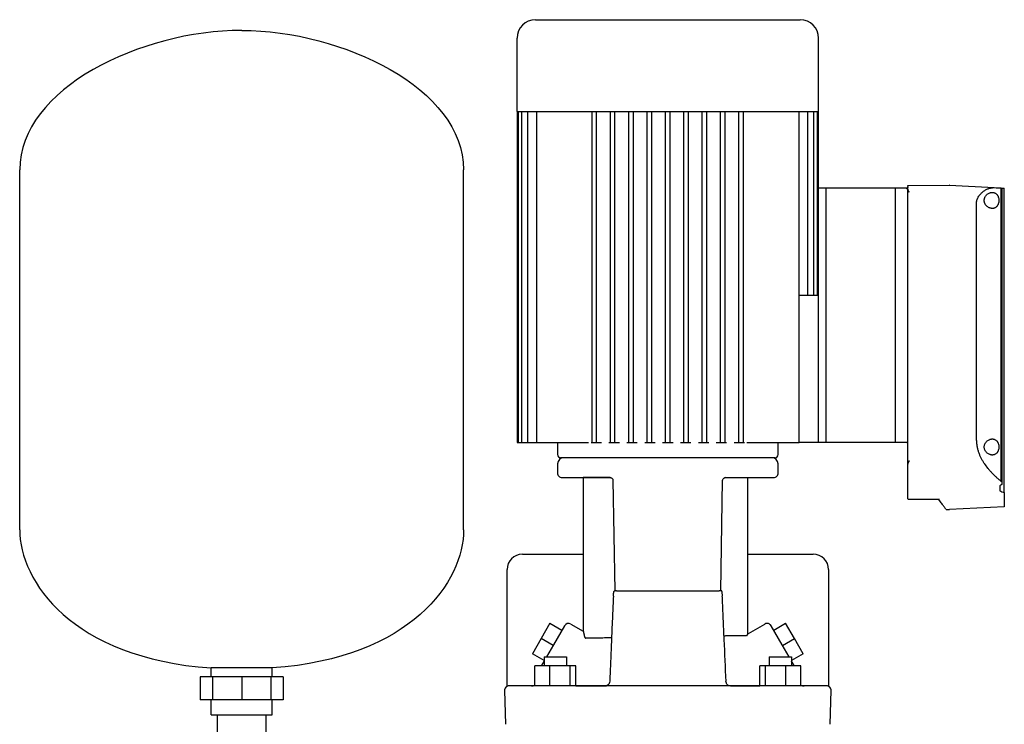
# Model space of a CAD drawing. Header units: millimetres. Extents: x 9 to 1674, y 10 to 873.
# Tile 2 of 7: x 9 to 653, y 413 to 873. Entities that reach past the tile are written whole.
import ezdxf

# ---------------------------------------------------------------- set-up
doc = ezdxf.new("R2010")
doc.units = ezdxf.units.MM

msp = doc.modelspace()

# ---------------------------------------------------------------- linework, layer by layer
at = {"color": 7, "linetype": 'Continuous', "lineweight": 25}
for p, q in [((346.24, 872.62), (519.24, 872.62)), ((334.24, 812.62), (334.24, 860.62)), ((531.24, 812.62), (531.24, 860.62)), ((334.24, 812.62), (334.24, 596.62)), ((334.24, 812.62), (531.24, 812.62)), ((334.99, 812.62), (334.99, 596.62)), ((337.26, 812.62), (337.26, 596.62)), ((341.17, 812.62), (341.17, 596.62)), ((346.95, 812.62), (346.95, 596.62)), ((383.24, 596.62), (383.24, 812.62)), ((386.24, 596.62), (386.24, 812.62)), ((395.24, 596.62), (395.24, 812.62)), ((398.24, 596.62), (398.24, 812.62)), ((407.24, 596.62), (407.24, 812.62)), ((410.24, 596.62), (410.24, 812.62)), ((419.24, 596.62), (419.24, 812.62)), ((422.24, 596.62), (422.24, 812.62)), ((431.24, 596.62), (431.24, 812.62)), ((434.24, 596.62), (434.24, 812.62)), ((443.24, 596.62), (443.24, 812.62)), ((446.24, 596.62), (446.24, 812.62)), ((455.24, 596.62), (455.24, 812.62)), ((458.24, 596.62), (458.24, 812.62)), ((467.24, 596.62), (467.24, 812.62)), ((470.24, 596.62), (470.24, 812.62)), ((479.24, 596.62), (479.24, 812.62)), ((482.24, 596.62), (482.24, 812.62)), ((518.53, 684.62), (518.53, 812.62)), ((524.31, 692.62), (524.31, 812.62)), ((528.22, 692.62), (528.22, 812.62)), ((530.5, 692.62), (530.5, 812.62)), ((531.24, 762.62), (531.24, 812.62)), ((9.39, 539.62), (9.39, 774.62)), ((299.39, 539.62), (299.39, 774.62)), ((531.24, 596.62), (531.24, 762.62)), ((536.24, 762.62), (531.24, 762.62)), ((536.24, 596.62), (536.24, 762.62)), ((581.54, 762.62), (536.24, 762.62)), ((581.54, 596.62), (581.54, 762.62)), ((589.54, 762.62), (581.54, 762.62)), ((589.54, 764.45), (616.61, 764.5)), ((589.54, 763.62), (589.54, 764.45)), ((589.54, 762.51), (589.54, 762.62)), ((589.54, 761.51), (589.54, 761.77)), ((589.54, 582.38), (589.54, 761.51)), ((616.67, 764.5), (646.02, 762.96)), ((650.31, 762.74), (650.31, 571.36)), ((650.31, 762.74), (651, 762.7)), ((651, 762.7), (651, 570.62)), ((651, 762.7), (652.54, 762.62)), ((652.54, 563.85), (652.54, 762.62)), ((634.35, 597.88), (634.35, 752.62)), ((531.24, 692.62), (518.53, 692.62)), ((518.53, 596.62), (518.53, 684.62)), ((334.24, 596.62), (334.99, 596.62)), ((334.99, 596.62), (336.49, 596.62)), ((336.49, 596.62), (337.26, 596.62)), ((337.26, 596.62), (338.76, 596.62)), ((338.76, 596.62), (341.17, 596.62)), ((341.17, 596.62), (342.67, 596.62)), ((342.67, 596.62), (346.95, 596.62)), ((346.95, 596.62), (348.45, 596.62)), ((348.45, 596.62), (379.6, 596.62)), ((360.74, 596.62), (360.74, 588.62)), ((379.6, 596.62), (381.04, 596.62)), ((382.63, 596.62), (383.24, 596.62)), ((383.24, 596.62), (384.74, 596.62)), ((384.74, 596.62), (386.24, 596.62)), ((386.24, 596.62), (389.44, 596.62)), ((394.31, 596.62), (395.24, 596.62)), ((395.24, 596.62), (396.74, 596.62)), ((396.74, 596.62), (398.24, 596.62)), ((398.24, 596.62), (401.12, 596.62)), ((405.98, 596.62), (407.24, 596.62)), ((407.24, 596.62), (408.74, 596.62)), ((408.74, 596.62), (410.24, 596.62)), ((410.24, 596.62), (412.79, 596.62)), ((417.66, 596.62), (419.24, 596.62)), ((419.24, 596.62), (420.74, 596.62)), ((420.74, 596.62), (422.24, 596.62)), ((422.24, 596.62), (424.47, 596.62)), ((429.34, 596.62), (431.24, 596.62)), ((431.24, 596.62), (432.74, 596.62)), ((432.74, 596.62), (434.24, 596.62)), ((434.24, 596.62), (436.15, 596.62)), ((441.01, 596.62), (443.24, 596.62)), ((443.24, 596.62), (444.74, 596.62)), ((444.74, 596.62), (446.24, 596.62)), ((446.24, 596.62), (447.82, 596.62)), ((452.69, 596.62), (455.24, 596.62)), ((455.24, 596.62), (456.74, 596.62)), ((456.74, 596.62), (458.24, 596.62)), ((458.24, 596.62), (459.5, 596.62)), ((464.36, 596.62), (467.24, 596.62)), ((467.24, 596.62), (468.74, 596.62)), ((468.74, 596.62), (470.24, 596.62)), ((470.24, 596.62), (471.17, 596.62)), ((476.04, 596.62), (479.24, 596.62)), ((479.24, 596.62), (480.74, 596.62)), ((480.74, 596.62), (482.24, 596.62)), ((482.24, 596.62), (482.85, 596.62)), ((484.44, 596.62), (485.88, 596.62)), ((485.88, 596.62), (517.03, 596.62)), ((504.74, 588.62), (504.74, 596.62)), ((517.03, 596.62), (518.53, 596.62)), ((518.53, 596.62), (518.53, 596.62)), ((531.24, 596.62), (518.53, 596.62)), ((536.24, 596.62), (531.24, 596.62)), ((581.54, 596.62), (536.24, 596.62)), ((588.54, 596.62), (581.54, 596.62)), ((432.74, 586.62), (362.74, 586.62)), ((502.74, 586.62), (432.74, 586.62)), ((360.7, 582.66), (360.64, 576.65)), ((504.84, 576.65), (504.78, 582.66)), ((589.54, 571.45), (589.54, 582.38)), ((363.64, 573.62), (395.27, 573.62)), ((377.5, 573.62), (377.5, 473.31)), ((395.15, 573.62), (377.5, 573.62)), ((395.6, 573.52), (395.39, 573.61)), ((470.21, 573.62), (469.76, 573.51)), ((470.21, 573.62), (501.84, 573.62)), ((484.98, 471.62), (484.98, 573.62)), ((396.93, 571.87), (398.18, 499.62)), ((467.31, 499.57), (468.57, 571.87)), ((589.54, 559.7), (589.54, 571.45)), ((649.53, 568.21), (649.53, 564.96)), ((651, 570.62), (651, 569.14)), ((589.42, 559.64), (609.87, 559.6)), ((609.87, 559.6), (610.16, 559.66)), ((652.54, 563.85), (652.54, 554.62)), ((652.54, 554.62), (616.67, 552.74)), ((615.05, 552.74), (616.61, 552.74)), ((337.74, 523.62), (377.5, 523.62)), ((484.98, 523.62), (527.74, 523.62)), ((327.74, 437.3), (327.74, 513.62)), ((537.74, 513.62), (537.74, 437.3)), ((468.36, 495.4), (468.32, 496.27)), ((355.78, 478.54), (350.03, 468.58)), ((355.78, 478.54), (363.58, 474.04)), ((365.24, 476.92), (358.05, 464.47)), ((369.34, 478.02), (377.5, 473.31)), ((485.41, 471.82), (496.14, 478.02)), ((507.43, 464.47), (500.24, 476.92)), ((501.91, 474.04), (509.7, 478.54)), ((515.45, 468.58), (509.7, 478.54)), ((350.03, 468.58), (344.28, 458.62)), ((357.83, 464.08), (350.03, 468.58)), ((358.05, 464.47), (353.52, 456.62)), ((511.96, 456.62), (507.43, 464.47)), ((507.66, 464.08), (515.45, 468.58)), ((521.2, 458.62), (515.45, 468.58)), ((351.9, 454.22), (344.28, 458.62)), ((521.2, 458.62), (513.58, 454.22)), ((345.81, 437.62), (345.81, 450.62)), ((355.61, 450.62), (345.81, 450.62)), ((350.94, 452.15), (350.73, 451.79)), ((351.9, 456.62), (351.9, 450.62)), ((351.9, 456.62), (366.5, 456.62)), ((355.61, 437.62), (355.61, 450.62)), ((368.99, 450.62), (355.61, 450.62)), ((366.5, 456.62), (366.5, 450.62)), ((368.99, 437.62), (368.99, 450.62)), ((372.58, 450.62), (368.99, 450.62)), ((372.58, 437.62), (372.58, 450.62)), ((492.9, 437.62), (492.9, 450.62)), ((496.48, 450.62), (492.9, 450.62)), ((496.48, 437.62), (496.48, 450.62)), ((509.87, 450.62), (496.48, 450.62)), ((498.98, 456.62), (498.98, 450.62)), ((498.98, 456.62), (513.58, 456.62)), ((519.66, 450.62), (509.87, 450.62)), ((509.87, 437.62), (509.87, 450.62)), ((513.58, 456.62), (513.58, 450.62)), ((519.66, 437.62), (519.66, 450.62)), ((519.67, 450.62), (519.66, 450.62)), ((519.67, 437.94), (519.67, 450.62)), ((174.39, 449.31), (134.39, 449.31)), ((134.39, 443.62), (134.39, 449.31)), ((174.39, 443.62), (174.39, 449.31)), ((127.33, 443.62), (127.33, 428.62)), ((135.25, 443.62), (127.33, 443.62)), ((135.25, 443.62), (135.25, 428.62)), ((154.39, 443.62), (135.25, 443.62)), ((154.39, 443.62), (154.39, 428.62)), ((173.52, 443.62), (154.39, 443.62)), ((173.52, 443.62), (173.52, 428.62)), ((181.45, 443.62), (173.52, 443.62)), ((181.45, 443.62), (181.45, 428.62)), ((343.15, 437.62), (329.09, 437.62)), ((515, 437.62), (350.48, 437.62)), ((372.58, 437.62), (392.66, 437.62)), ((372.58, 437.62), (391.87, 437.62)), ((394.8, 440.65), (394.65, 439.75)), ((470.76, 440.54), (470.72, 440.65)), ((470.89, 439.75), (470.74, 440.65)), ((470.89, 439.75), (470.92, 439.7)), ((473.66, 437.62), (492.9, 437.62)), ((521.51, 437.62), (521.75, 437.62)), ((536.39, 437.62), (522.33, 437.62)), ((326.09, 434.54), (326.66, 412.54)), ((538.82, 412.54), (539.39, 434.54)), ((135.25, 428.62), (127.33, 428.62)), ((134.39, 418.62), (134.39, 428.62)), ((154.39, 428.62), (135.25, 428.62)), ((173.52, 428.62), (154.39, 428.62)), ((181.45, 428.62), (173.52, 428.62)), ((174.39, 418.62), (174.39, 428.62)), ((134.39, 418.62), (174.39, 418.62)), ((138.39, 418.62), (138.39, 389.49)), ((170.39, 389.33), (170.39, 418.62))]:
    msp.add_line(p, q, dxfattribs=at)
at = {"color": 7, "linetype": 'Continuous', "lineweight": 25, "flags": 128}
for points in [[(588.54, 762.51), (589.1, 762.51), (589.54, 762.51)], [(485.41, 471.82), (485.41, 471.82)], [(485.41, 471.82), (485.41, 471.82)]]:
    msp.add_lwpolyline(points, dxfattribs=at)
at = {"color": 7, "linetype": 'Continuous', "lineweight": 25}
for centre, radius, start, end in [((346.24, 860.62), 12, 90, 180), ((519.24, 860.62), 12, 0, 90), ((616.61, 763.5), 1, 87, 90.1), ((364.7, 582.62), 4, 90, 179.4), ((362.74, 588.62), 2, 180, 270), ((500.78, 582.62), 4, 0.6, 90), ((502.74, 588.62), 2, 270, 0), ((363.64, 576.62), 3, 179.4, 270), ((501.84, 576.62), 3, 270, 0.6), ((615.06, 553.74), 1, 215.50392, 269.9), ((616.61, 553.74), 1, 269.9, 273), ((337.74, 513.62), 10, 90, 180), ((527.74, 513.62), 10, 0, 90), ((367.84, 475.42), 3, 60.0187, 150), ((497.64, 475.42), 3, 30, 120.01875), ((329.09, 434.62), 3, 90.0005, 181.5), ((343.74, 444.62), 7, 270, 287.29222), ((521.75, 444.62), 7, 252.73875, 270), ((536.39, 434.62), 3, 358.5, 89.9995)]:
    msp.add_arc(centre, radius, start, end, dxfattribs=at)
for points in [[(154.39, 865.62), (88.88, 865.62), (9.39, 827.77), (9.39, 774.62)], [(154.39, 865.62), (219.9, 865.62), (299.39, 827.77), (299.39, 774.62)], [(646.02, 762.96), (647.54, 762.88), (648.97, 762.81), (650.31, 762.74)], [(648.57, 572.8), (649.17, 572.32), (649.75, 571.84), (650.31, 571.36)], [(651, 569.14), (650.51, 568.82), (650.02, 568.51), (649.53, 568.21)], [(650.31, 571.36), (650.54, 571.11), (650.77, 570.87), (651, 570.62)], [(649.53, 564.96), (650.53, 564.57), (651.53, 564.2), (652.54, 563.85)], [(9.39, 539.62), (9.39, 506.02), (43.4, 455.76), (134.39, 449.31)], [(299.39, 539.62), (299.39, 506.02), (265.38, 455.76), (174.39, 449.31)], [(399.24, 499.62), (398.95, 499.62), (398.65, 499.62), (398.36, 499.62)], [(419.74, 499.62), (420.44, 499.62), (421.14, 499.62), (421.85, 499.62)], [(421.85, 499.62), (422.48, 499.62), (423.11, 499.62), (423.74, 499.62)], [(423.74, 499.62), (429.71, 499.62), (435.77, 499.62), (441.74, 499.62)], [(441.74, 499.62), (442.37, 499.62), (443, 499.62), (443.63, 499.62)], [(443.63, 499.62), (444.34, 499.62), (445.04, 499.62), (445.74, 499.62)], [(467.11, 499.62), (466.82, 499.62), (466.53, 499.62), (466.24, 499.62)], [(484.98, 471.62), (485.13, 471.68), (485.27, 471.75), (485.41, 471.82)]]:
    msp.add_open_spline(points, degree=3, dxfattribs=at)
for points, knots in [([(589.54, 763.62), (589.54, 763.59), (589.54, 763.53), (589.52, 763.43), (589.5, 763.34), (589.47, 763.25), (589.43, 763.16), (589.37, 763.05), (589.27, 762.93), (589.13, 762.8), (588.99, 762.72), (588.87, 762.67), (588.75, 762.64), (588.65, 762.62), (588.58, 762.62), (588.54, 762.62)], [0, 0, 0, 0, 0.09473, 0.184561, 0.269643, 0.350152, 0.426298, 0.498326, 0.631992, 0.748617, 0.814174, 0.874219, 0.917797, 0.959226, 1, 1, 1, 1]), ([(588.54, 762.51), (588.57, 762.51), (588.63, 762.51), (588.72, 762.5), (588.8, 762.49), (588.88, 762.47), (589, 762.44), (589.15, 762.38), (589.29, 762.28), (589.41, 762.17), (589.48, 762.05), (589.53, 761.91), (589.54, 761.82), (589.54, 761.77)], [0, 0, 0, 0, 0.049939, 0.099382, 0.148872, 0.198948, 0.250132, 0.372681, 0.500013, 0.622659, 0.750115, 0.873467, 1, 1, 1, 1]), ([(589.54, 761.51), (589.54, 761.48), (589.54, 761.42), (589.56, 761.33), (589.59, 761.22), (589.64, 761.1), (589.7, 761.01), (589.73, 760.97)], [0, 0, 0, 0, 0.165958, 0.331959, 0.498952, 0.752233, 1, 1, 1, 1]), ([(589.73, 760.97), (589.74, 760.95), (589.77, 760.91), (589.82, 760.84), (589.88, 760.75), (589.95, 760.67), (590.03, 760.57), (590.11, 760.47), (590.21, 760.35), (590.3, 760.23), (590.36, 760.16), (590.38, 760.13)], [0, 0, 0, 0, 0.083697, 0.175739, 0.276081, 0.384605, 0.501121, 0.611645, 0.750604, 0.914626, 1, 1, 1, 1]), ([(634.35, 752.62), (634.35, 752.71), (634.35, 752.87), (634.36, 753.13), (634.38, 753.38), (634.41, 753.64), (634.45, 753.89), (634.5, 754.15), (634.55, 754.4), (634.62, 754.65), (634.69, 754.91), (634.86, 755.46), (635.22, 756.32), (635.83, 757.35), (636.54, 758.31), (637.29, 759.15), (638.12, 759.92), (639.24, 760.81), (640.43, 761.54), (641.62, 762.1), (642.54, 762.45), (643.43, 762.71), (644.18, 762.86), (644.75, 762.93), (645.19, 762.97), (645.62, 762.98), (645.89, 762.97), (646.02, 762.96)], [0, 0, 0, 0, 0.012117, 0.024284, 0.036513, 0.048818, 0.06121, 0.073701, 0.086304, 0.099031, 0.111892, 0.124898, 0.184763, 0.250107, 0.309389, 0.375028, 0.433855, 0.500081, 0.624465, 0.68709, 0.749847, 0.81764, 0.875036, 0.908188, 0.940062, 0.970664, 1, 1, 1, 1]), ([(644.7, 749.37), (644.63, 749.37), (644.49, 749.37), (644.28, 749.39), (644.07, 749.41), (643.86, 749.45), (643.65, 749.49), (643.44, 749.55), (643.23, 749.61), (642.8, 749.76), (642.18, 750.06), (641.38, 750.62), (640.64, 751.35), (640.12, 752.12), (639.79, 752.81), (639.6, 753.38), (639.48, 753.99), (639.43, 754.61), (639.47, 755.24), (639.59, 755.84), (639.79, 756.42), (640.11, 757.11), (640.63, 757.89), (641.37, 758.61), (642.18, 759.18), (642.87, 759.51), (643.44, 759.7), (643.86, 759.8), (644.28, 759.86), (644.56, 759.87), (644.7, 759.87)], [0, 0, 0, 0, 0.01566, 0.031275, 0.046861, 0.062436, 0.078014, 0.093612, 0.109246, 0.124933, 0.188102, 0.249091, 0.314044, 0.374185, 0.406197, 0.436946, 0.468546, 0.499591, 0.530715, 0.562422, 0.593186, 0.625225, 0.685338, 0.750281, 0.811567, 0.875072, 0.90639, 0.937564, 0.968724, 1, 1, 1, 1]), ([(644.7, 759.87), (644.77, 759.87), (644.91, 759.87), (645.11, 759.85), (645.31, 759.83), (645.5, 759.8), (645.69, 759.75), (645.88, 759.7), (646.07, 759.64), (646.44, 759.49), (646.98, 759.19), (647.53, 758.71), (647.92, 758.24), (648.28, 757.7), (648.66, 756.92), (648.95, 755.82), (649.06, 754.62), (648.96, 753.43), (648.66, 752.33), (648.29, 751.54), (647.92, 751), (647.53, 750.53), (646.98, 750.05), (646.38, 749.72), (645.88, 749.54), (645.5, 749.44), (645.11, 749.38), (644.84, 749.37), (644.7, 749.37)], [0, 0, 0, 0, 0.016024, 0.031896, 0.047633, 0.063252, 0.078771, 0.094205, 0.109575, 0.124897, 0.18867, 0.249769, 0.281384, 0.312251, 0.37479, 0.437377, 0.499809, 0.562264, 0.624905, 0.687643, 0.718675, 0.750472, 0.811615, 0.875443, 0.906051, 0.93692, 0.968191, 1, 1, 1, 1]), ([(644.7, 588.37), (644.63, 588.37), (644.49, 588.37), (644.28, 588.39), (644.07, 588.41), (643.86, 588.45), (643.65, 588.49), (643.44, 588.55), (643.23, 588.61), (642.8, 588.76), (642.18, 589.06), (641.38, 589.62), (640.64, 590.35), (640.12, 591.12), (639.79, 591.81), (639.6, 592.38), (639.48, 592.99), (639.43, 593.61), (639.47, 594.24), (639.59, 594.84), (639.79, 595.42), (640.11, 596.11), (640.63, 596.89), (641.37, 597.61), (642.18, 598.18), (642.87, 598.51), (643.44, 598.7), (643.86, 598.8), (644.28, 598.86), (644.56, 598.87), (644.7, 598.87)], [0, 0, 0, 0, 0.01566, 0.031275, 0.046861, 0.062436, 0.078014, 0.093612, 0.109246, 0.124933, 0.188102, 0.249091, 0.314044, 0.374185, 0.406197, 0.436946, 0.468546, 0.499591, 0.530715, 0.562422, 0.593186, 0.625225, 0.685338, 0.750281, 0.811567, 0.875072, 0.90639, 0.937564, 0.968724, 1, 1, 1, 1]), ([(644.7, 598.87), (644.77, 598.87), (644.91, 598.87), (645.11, 598.85), (645.31, 598.83), (645.5, 598.8), (645.69, 598.75), (645.88, 598.7), (646.07, 598.64), (646.44, 598.49), (646.98, 598.19), (647.53, 597.71), (647.92, 597.24), (648.28, 596.7), (648.66, 595.92), (648.95, 594.82), (649.06, 593.62), (648.96, 592.43), (648.66, 591.33), (648.29, 590.54), (647.92, 590), (647.53, 589.53), (646.98, 589.05), (646.38, 588.72), (645.88, 588.54), (645.5, 588.44), (645.11, 588.38), (644.84, 588.37), (644.7, 588.37)], [0, 0, 0, 0, 0.016024, 0.031896, 0.047633, 0.063252, 0.078771, 0.094205, 0.109575, 0.124897, 0.18867, 0.249769, 0.281384, 0.312251, 0.37479, 0.437377, 0.499809, 0.562264, 0.624905, 0.687643, 0.718675, 0.750472, 0.811615, 0.875443, 0.906051, 0.93692, 0.968191, 1, 1, 1, 1]), ([(589.54, 595.62), (589.54, 595.74), (589.52, 595.87), (589.42, 596.11), (589.35, 596.23), (589.15, 596.43), (589.03, 596.5), (588.79, 596.6), (588.66, 596.62), (588.54, 596.62)], [0, 0, 0, 0, 0.25, 0.25, 0.5, 0.5, 0.75, 0.75, 1, 1, 1, 1]), ([(634.35, 597.88), (634.35, 597.74), (634.35, 597.46), (634.36, 597.04), (634.38, 596.62), (634.41, 596.2), (634.45, 595.79), (634.49, 595.37), (634.54, 594.95), (634.6, 594.53), (634.67, 594.12), (634.85, 593.16), (635.2, 591.67), (635.84, 589.73), (636.61, 587.86), (637.48, 586.09), (638.45, 584.39), (639.81, 582.25), (641.27, 580.28), (642.77, 578.47), (643.92, 577.18), (645.09, 575.97), (646.06, 575.02), (646.84, 574.3), (647.42, 573.78), (648, 573.28), (648.38, 572.96), (648.57, 572.8)], [0, 0, 0, 0, 0.0124, 0.024807, 0.037228, 0.04967, 0.062141, 0.074647, 0.087196, 0.099794, 0.112449, 0.125167, 0.186834, 0.250667, 0.311763, 0.375337, 0.436902, 0.500684, 0.624947, 0.68665, 0.749369, 0.811801, 0.874688, 0.906033, 0.937357, 0.968674, 1, 1, 1, 1]), ([(589.95, 583.92), (589.92, 583.88), (589.88, 583.81), (589.82, 583.7), (589.77, 583.58), (589.72, 583.45), (589.67, 583.31), (589.62, 583.13), (589.58, 582.91), (589.55, 582.64), (589.54, 582.47), (589.54, 582.38)], [0, 0, 0, 0, 0.074646, 0.152435, 0.233655, 0.318558, 0.407366, 0.500274, 0.665526, 0.831819, 1, 1, 1, 1]), ([(590.38, 584.55), (590.36, 584.51), (590.31, 584.44), (590.23, 584.34), (590.14, 584.21), (590.05, 584.07), (589.98, 583.97), (589.95, 583.92)], [0, 0, 0, 0, 0.1656754, 0.3323917, 0.4999841, 0.7542091, 1, 1, 1, 1]), ([(395.39, 573.61), (395.42, 573.61), (395.49, 573.6), (395.82, 573.5), (396.33, 573.19), (396.83, 572.55), (396.89, 572.1), (396.93, 571.87)], [0, 0, 0, 0, 0.086927, 0.189036, 0.436195, 0.718087, 1, 1, 1, 1]), ([(468.57, 571.87), (468.58, 572.07), (468.63, 572.46), (469.07, 573.11), (469.58, 573.46), (469.94, 573.59), (470.04, 573.6), (470.09, 573.61)], [0, 0, 0, 0, 0.264186, 0.538795, 0.792882, 0.903111, 1, 1, 1, 1]), ([(614.24, 553.16), (614.17, 553.26), (614.03, 553.46), (612.93, 555), (611.47, 557.04), (610.24, 558.77), (609.65, 559.6)], [0, 0, 0, 0, 0.281736, 0.56592, 0.790939, 1, 1, 1, 1]), ([(397.16, 496.24), (396.96, 491.97), (396.54, 482.59), (395.96, 468.43), (395.36, 454.17), (394.98, 445.01), (394.8, 440.65)], [0, 0, 0, 0, 0.229929, 0.505447, 0.764215, 1, 1, 1, 1]), ([(397.16, 496.24), (397.21, 496.64), (397.3, 497.78), (397.5, 498.9), (397.63, 499.62)], [0, 0, 0, 0, 0.355959, 1, 1, 1, 1]), ([(397.63, 499.62), (397.65, 499.62), (397.7, 499.62), (397.78, 499.62), (397.87, 499.62), (397.99, 499.62), (398.15, 499.62), (398.29, 499.62), (398.36, 499.62)], [0, 0, 0, 0, 0.126946, 0.254197, 0.382255, 0.511612, 0.758832, 1, 1, 1, 1]), ([(399.24, 499.62), (402.46, 499.62), (405.8, 499.62), (412.66, 499.62), (416.17, 499.62), (419.74, 499.62)], [0, 0, 0, 0, 0.5, 0.5, 1, 1, 1, 1]), ([(445.74, 499.62), (449.31, 499.62), (452.82, 499.62), (459.68, 499.62), (463.02, 499.62), (466.24, 499.62)], [0, 0, 0, 0, 0.5, 0.5, 1, 1, 1, 1]), ([(467.85, 499.62), (467.82, 499.62), (467.77, 499.62), (467.69, 499.62), (467.6, 499.62), (467.51, 499.62), (467.41, 499.62), (467.31, 499.62), (467.21, 499.62), (467.15, 499.62), (467.11, 499.62)], [0, 0, 0, 0, 0.135107, 0.267773, 0.397789, 0.524922, 0.64893, 0.769581, 0.886665, 1, 1, 1, 1]), ([(467.85, 499.62), (467.84, 499.62), (467.87, 499.62), (467.89, 499.62), (467.91, 499.62), (467.92, 499.62), (467.93, 499.62), (467.93, 499.62), (467.92, 499.62), (467.9, 499.62), (467.87, 499.62), (467.85, 499.62)], [0, 0, 0, 0, 0.113612, 0.217626, 0.310589, 0.391463, 0.459558, 0.514572, 0.685738, 0.84819, 1, 1, 1, 1]), ([(467.85, 499.62), (467.98, 498.9), (468.18, 497.79), (468.27, 496.66), (468.32, 496.27)], [0, 0, 0, 0, 0.6528425, 1, 1, 1, 1]), ([(470.76, 440.54), (470.37, 449.64), (469.98, 458.74), (469.39, 472.4), (469.2, 476.96), (468.9, 483.79), (468.8, 486.07), (468.6, 490.63), (468.49, 492.91), (468.39, 495.19)], [0, 0, 0, 0, 0.5, 0.5, 0.75, 0.75, 0.875, 0.875, 1, 1, 1, 1]), ([(377.5, 473.31), (377.5, 473.31), (377.5, 473.31), (377.5, 473.29), (377.51, 473.27), (377.51, 473.24), (377.53, 473.19), (377.54, 473.14), (377.55, 473.08), (377.57, 473.01), (377.59, 472.93), (377.61, 472.84), (377.64, 472.74), (377.67, 472.59), (377.72, 472.38), (377.79, 472.08), (377.87, 471.75), (377.96, 471.37), (378.05, 470.96), (378.12, 470.66), (378.16, 470.51)], [0, 0, 0, 0, 0.039382, 0.078725, 0.118058, 0.15741, 0.196807, 0.236278, 0.275851, 0.315553, 0.355411, 0.395453, 0.435704, 0.476192, 0.561162, 0.646774, 0.733252, 0.820811, 0.909661, 1, 1, 1, 1]), ([(378.16, 470.51), (378.17, 470.43), (378.21, 470.28), (378.26, 470.07), (378.32, 469.87), (378.4, 469.63), (378.49, 469.37), (378.61, 469.12), (378.72, 468.93), (378.83, 468.81), (378.92, 468.74), (378.99, 468.71), (379.04, 468.7), (379.06, 468.7)], [0, 0, 0, 0, 0.08074, 0.160084, 0.238094, 0.314839, 0.452636, 0.582353, 0.69912, 0.808691, 0.875258, 0.93893, 1, 1, 1, 1]), ([(484.25, 470.42), (483.83, 470.41), (483, 470.4), (480.8, 470.37), (477.99, 470.32), (474.46, 470.26), (471.62, 470.22), (469.76, 470.19), (469.47, 470.18)], [0, 0, 0, 0, 0.191517, 0.385571, 0.582162, 0.769788, 0.963856, 1, 1, 1, 1]), ([(484.25, 470.42), (484.26, 470.42), (484.29, 470.42), (484.33, 470.44), (484.37, 470.46), (484.42, 470.49), (484.46, 470.52), (484.51, 470.57), (484.56, 470.64), (484.64, 470.76), (484.74, 470.95), (484.84, 471.19), (484.91, 471.38), (484.95, 471.5), (484.97, 471.57), (484.98, 471.61), (484.98, 471.62), (484.98, 471.62)], [0, 0, 0, 0, 0.0273438, 0.0561775, 0.0865236, 0.1184015, 0.1518278, 0.186817, 0.2370726, 0.2936427, 0.4132537, 0.5473657, 0.6938456, 0.7725054, 0.8463925, 0.9237631, 1, 1, 1, 1]), ([(395.98, 468.98), (395.13, 468.97), (392.7, 468.93), (389.27, 468.87), (385.73, 468.81), (382.86, 468.76), (380.59, 468.73), (379.57, 468.71), (379.06, 468.7)], [0, 0, 0, 0, 0.101762, 0.290482, 0.474666, 0.654314, 0.829425, 1, 1, 1, 1]), ([(350.31, 450.62), (350.32, 450.75), (350.36, 451.11), (350.53, 451.43), (350.64, 451.64)], [0, 0, 0, 0, 0.3608766, 1, 1, 1, 1]), ([(351.96, 453.86), (351.72, 453.51), (351.31, 452.79), (350.79, 451.9), (350.7, 451.74), (350.64, 451.64)], [0, 0, 0, 0, 0.219888, 0.526185, 1, 1, 1, 1]), ([(351.96, 453.86), (351.63, 453.31), (351.15, 452.51), (350.99, 452.24), (350.94, 452.15)], [0, 0, 0, 0, 0.689715, 1, 1, 1, 1]), ([(514.84, 451.64), (514.81, 451.68), (514.77, 451.76), (514.4, 452.4), (513.88, 453.3), (513.58, 453.81)], [0, 0, 0, 0, 0.303746, 0.610105, 1, 1, 1, 1]), ([(514.65, 451.97), (514.57, 452.09), (514.41, 452.37), (513.91, 453.21), (513.64, 453.66)], [0, 0, 0, 0, 0.454759, 1, 1, 1, 1]), ([(515.17, 450.62), (515.16, 450.75), (515.12, 451.11), (514.95, 451.43), (514.84, 451.64)], [0, 0, 0, 0, 0.360877, 1, 1, 1, 1]), ([(350.48, 437.62), (349.63, 437.62), (348.82, 437.62), (347.3, 437.62), (346.61, 437.62), (345.35, 437.62), (344.78, 437.62), (343.84, 437.62), (343.45, 437.62), (343.15, 437.62)], [0, 0, 0, 0, 0.25, 0.25, 0.5, 0.5, 0.75, 0.75, 1, 1, 1, 1]), ([(394.65, 439.75), (394.5, 439.36), (394.33, 439.06), (394.02, 438.67), (393.9, 438.55), (393.66, 438.33), (393.53, 438.23), (393.12, 437.97), (392.83, 437.84), (392.23, 437.66), (391.92, 437.62), (391.61, 437.62)], [0, 0, 0, 0, 0.25, 0.25, 0.375, 0.375, 0.5, 0.5, 0.75, 0.75, 1, 1, 1, 1]), ([(473.28, 437.65), (473.09, 437.68), (472.71, 437.74), (472.09, 438), (471.55, 438.45), (471.15, 439.04), (470.97, 439.54), (470.89, 439.75)], [0, 0, 0, 0, 0.147974, 0.288991, 0.553919, 0.794644, 1, 1, 1, 1]), ([(522.33, 437.62), (522.03, 437.62), (521.64, 437.62), (520.68, 437.62), (520.13, 437.62), (518.87, 437.62), (518.16, 437.62), (516.65, 437.62), (515.85, 437.62), (515, 437.62)], [0, 0, 0, 0, 0.25, 0.25, 0.5, 0.5, 0.75, 0.75, 1, 1, 1, 1])]:
    msp.add_open_spline(points, degree=3, knots=knots, dxfattribs=at)

doc.saveas('drawing.dxf')
